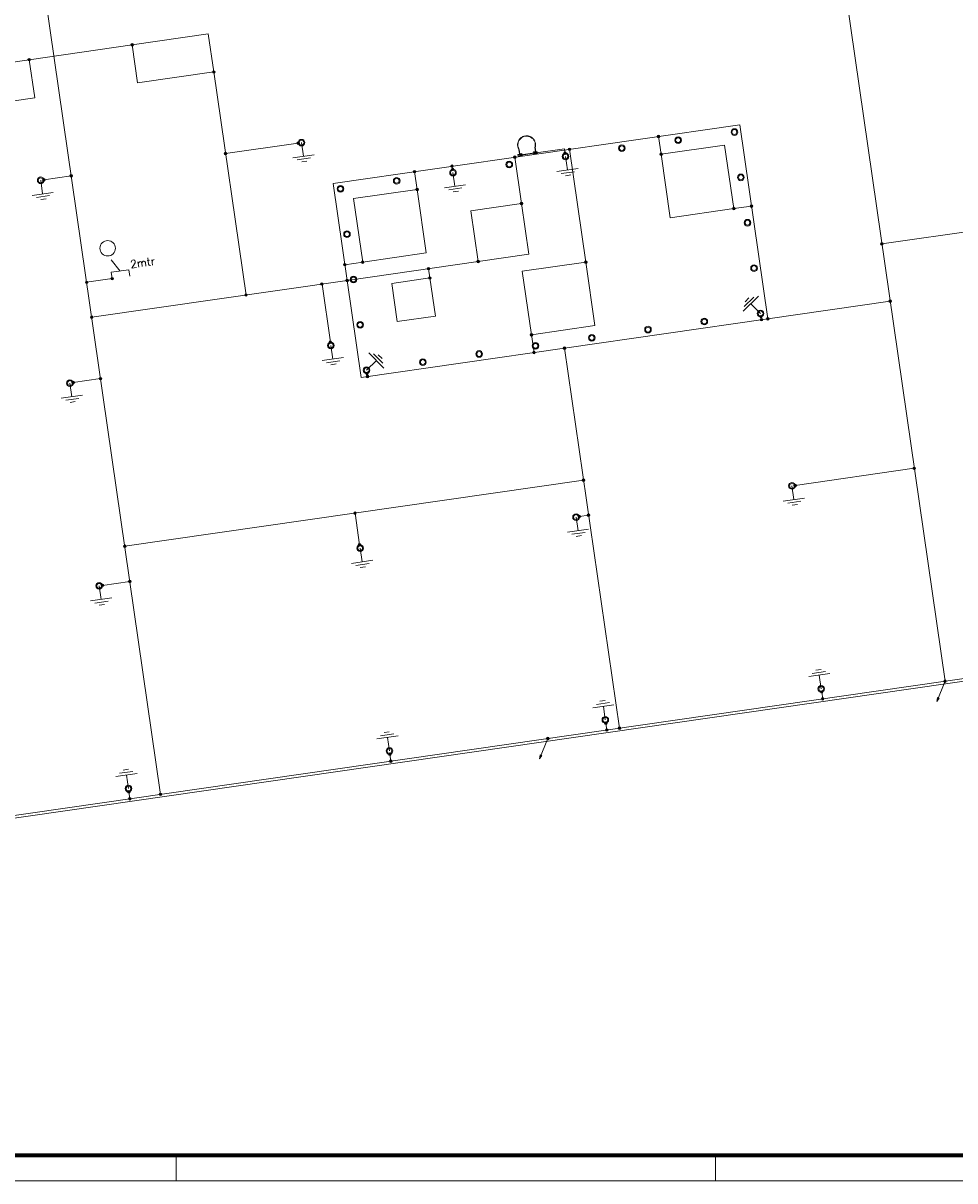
# Model space of a CAD drawing. Header units: millimetres. Extents: x -1609 to 2109, y 0 to 841.
# Tile 6 of 65: x -900 to -537, y 0 to 451. Entities that reach past the tile are written whole.
import ezdxf

# ---------------------------------------------------------------- set-up
doc = ezdxf.new("R2010")
doc.units = ezdxf.units.MM
for name, color, linetype, lineweight in [('a. Symbolen', 7, 'Continuous', 18), ('a_Gebouw_0.20', 251, 'Continuous', 20), ('a_Tekst 25', 7, 'Continuous', 25), ('b_Aardelektrode', 10, 'Continuous', 18), ('b_Al_50mm²', 10, 'Continuous', 18), ('b_Cu_50mm²', 10, 'Continuous', 18), ('b_Spits', 10, 'Continuous', 18), ('b_Verbinding', 10, 'Continuous', 18)]:
    doc.layers.add(name, color=color, linetype=linetype, lineweight=lineweight)
doc.layers.add('RVB_ALG_TEKENBLAD_ALGEMEEN', color=2, linetype='Continuous')
doc.styles.get("Standard").update_dxf_attribs({"font": 'txt.shx'})

# ---------------------------------------------------------------- blocks, each defined once
blk = doc.blocks.new('PIJL')
at = {"linetype": 'Continuous'}
for p, q in [((-425, -736), (0, 0)), ((-425, -736), (-380, -589)), ((-425, -736), (-320, -624)), ((-377, -597), (-414, -716)), ((-414, -716), (-328, -625)), ((-374, -605), (-402, -697)), ((-402, -697), (-337, -626)), ((-371, -612), (-391, -677)), ((-391, -677), (-345, -627)), ((-320, -624), (-380, -589)), ((-368, -620), (-379, -657)), ((-379, -657), (-353, -629)), ((-328, -625), (-377, -597)), ((-337, -626), (-374, -605)), ((-345, -627), (-371, -612)), ((-353, -629), (-368, -620)), ((-365, -627), (-368, -638)), ((-368, -638), (-361, -630)), ((-361, -630), (-365, -627))]:
    blk.add_line(p, q, dxfattribs=at)
blk = doc.blocks.new('A$C617B9A07')
at = {"layer": 'b_Verbinding'}
blk.add_hatch(color=256, dxfattribs=at).paths.add_polyline_path([(48, 1, 1), (-52, 1, 1)])
at = {"layer": 'b_Verbinding', "linetype": 'Continuous'}
blk.add_circle((-2, 1), 50, dxfattribs=at)
blk = doc.blocks.new('A$C6218D69D')
at = {"layer": 'a. Symbolen'}
for radius in [129, 129, 95]:
    blk.add_circle((0, 0), radius, dxfattribs=at)
blk = doc.blocks.new('A$C6218DA18')
at = {"layer": 'b_Verbinding'}
blk.add_circle((-2, 1), 50, dxfattribs=at)
blk.add_blockref('A$C617B9A07', (0, 0), dxfattribs=at)
blk = doc.blocks.new('A$C621C7B22')
at = {"layer": 'b_Aardelektrode', "transparency": 33554687}
for p, q in [((536, 0), (0, 0)), ((536, -418), (536, 418)), ((641, -261), (641, 261)), ((745, -104), (745, 104))]:
    blk.add_line(p, q, dxfattribs=at)
blk = doc.blocks.new('*U10')
at = {"color": 1, "linetype": 'Continuous', "lineweight": 18}
blk.add_lwpolyline([(-1609, 0), (0, 0), (0, 841), (-1609, 841)], close=True, dxfattribs=at)
at = {"color": 5, "linetype": 'Continuous', "lineweight": 70}
blk.add_lwpolyline([(-1599, 10), (-10, 10), (-10, 831), (-1599, 831)], close=True, dxfattribs=at)
at = {"color": 1, "linetype": 'Continuous', "lineweight": 18, "flags": 128}
for points in [[(-840, 10), (-840, 0)], [(-630, 10), (-630, 0)]]:
    blk.add_lwpolyline(points, dxfattribs=at)

msp = doc.modelspace()

# ---------------------------------------------------------------- linework, layer by layer
at = {"layer": 'a_Gebouw_0.20'}
for p, q in [((-778.91, 388.7), (-620.55, 411.55)), ((-609.64, 335.92), (-620.55, 411.55)), ((-706.43, 405.75), (-706.2, 406.05)), ((-706.2, 406.05), (-705.93, 406.31)), ((-706.2, 406.05), (-706.07, 406.17)), ((-706.2, 406.05), (-706.2, 406.05)), ((-705.87, 406.23), (-706.13, 405.97)), ((-705.93, 406.31), (-705.64, 406.55)), ((-705.93, 406.31), (-705.79, 406.43)), ((-705.93, 406.31), (-705.93, 406.31)), ((-705.58, 406.46), (-705.87, 406.23)), ((-705.64, 406.55), (-705.32, 406.75)), ((-705.64, 406.55), (-705.49, 406.65)), ((-705.64, 406.55), (-705.64, 406.55)), ((-705.28, 406.66), (-705.58, 406.46)), ((-705.32, 406.75), (-704.99, 406.92)), ((-705.32, 406.75), (-705.16, 406.83)), ((-705.32, 406.75), (-705.32, 406.75)), ((-704.95, 406.83), (-705.28, 406.66)), ((-704.99, 406.92), (-704.64, 407.05)), ((-704.99, 406.92), (-704.82, 406.99)), ((-704.99, 406.92), (-704.99, 406.92)), ((-704.61, 406.96), (-704.95, 406.83)), ((-704.64, 407.05), (-704.27, 407.15)), ((-704.64, 407.05), (-704.46, 407.1)), ((-704.64, 407.05), (-704.64, 407.05)), ((-704.25, 407.05), (-704.61, 406.96)), ((-704.27, 407.15), (-703.9, 407.2)), ((-704.27, 407.15), (-704.09, 407.17)), ((-704.27, 407.15), (-704.27, 407.15)), ((-703.89, 407.1), (-704.25, 407.05)), ((-703.9, 407.2), (-703.72, 407.21)), ((-703.9, 407.2), (-703.52, 407.21)), ((-703.9, 407.2), (-703.9, 407.2)), ((-703.52, 407.11), (-703.89, 407.1)), ((-703.52, 407.21), (-703.34, 407.2)), ((-703.52, 407.21), (-703.52, 407.21)), ((-703.52, 407.21), (-703.15, 407.19)), ((-703.16, 407.09), (-703.52, 407.11)), ((-702.8, 407.02), (-703.16, 407.09)), ((-703.15, 407.19), (-702.97, 407.15)), ((-703.15, 407.19), (-703.15, 407.19)), ((-703.15, 407.19), (-702.78, 407.12)), ((-702.45, 406.92), (-702.8, 407.02)), ((-702.78, 407.12), (-702.6, 407.07)), ((-702.78, 407.12), (-702.78, 407.12)), ((-702.78, 407.12), (-702.42, 407.01)), ((-702.11, 406.78), (-702.45, 406.92)), ((-702.42, 407.01), (-702.25, 406.94)), ((-702.42, 407.01), (-702.42, 407.01)), ((-702.42, 407.01), (-702.07, 406.87)), ((-701.79, 406.6), (-702.11, 406.78)), ((-702.07, 406.87), (-701.91, 406.78)), ((-702.07, 406.87), (-702.07, 406.87)), ((-702.07, 406.87), (-701.74, 406.69)), ((-701.49, 406.39), (-701.79, 406.6)), ((-701.74, 406.69), (-701.59, 406.58)), ((-701.74, 406.69), (-701.74, 406.69)), ((-701.74, 406.69), (-701.43, 406.47)), ((-701.21, 406.15), (-701.49, 406.39)), ((-701.43, 406.47), (-701.29, 406.35)), ((-701.43, 406.47), (-701.43, 406.47)), ((-701.43, 406.47), (-701.15, 406.23)), ((-700.96, 405.88), (-701.21, 406.15)), ((-701.15, 406.23), (-701.02, 406.09)), ((-701.15, 406.23), (-701.15, 406.23)), ((-701.15, 406.23), (-700.89, 405.95)), ((-707.08, 403.63), (-707.07, 404.01)), ((-707.08, 403.63), (-707.08, 403.8)), ((-707.08, 403.63), (-707.08, 403.63)), ((-707.06, 403.26), (-707.08, 403.63)), ((-707.07, 404.01), (-707.02, 404.38)), ((-707.07, 404.01), (-707.05, 404.18)), ((-707.07, 404.01), (-707.07, 404.01)), ((-707.06, 403.26), (-707.07, 403.43)), ((-707.06, 403.26), (-707.06, 403.26)), ((-706.99, 402.89), (-707.06, 403.26)), ((-707.02, 404.38), (-706.93, 404.75)), ((-707.02, 404.38), (-706.98, 404.55)), ((-707.02, 404.38), (-707.02, 404.38)), ((-706.99, 402.89), (-707.02, 403.05)), ((-706.99, 402.89), (-706.99, 402.89)), ((-706.88, 402.53), (-706.99, 402.89)), ((-706.97, 403.99), (-706.98, 403.62)), ((-706.98, 403.62), (-706.95, 403.26)), ((-706.93, 404.35), (-706.97, 403.99)), ((-706.95, 403.26), (-706.89, 402.9)), ((-706.93, 404.75), (-706.8, 405.1)), ((-706.93, 404.75), (-706.87, 404.91)), ((-706.93, 404.75), (-706.93, 404.75)), ((-706.84, 404.71), (-706.93, 404.35)), ((-706.88, 402.53), (-706.92, 402.67)), ((-706.89, 402.9), (-706.78, 402.55)), ((-706.88, 402.53), (-706.88, 402.53)), ((-706.73, 402.18), (-706.88, 402.53)), ((-706.71, 405.05), (-706.84, 404.71)), ((-706.8, 405.1), (-706.63, 405.44)), ((-706.8, 405.1), (-706.72, 405.26)), ((-706.8, 405.1), (-706.8, 405.1)), ((-706.78, 402.55), (-706.63, 402.21)), ((-706.73, 402.18), (-706.78, 402.3)), ((-706.73, 402.18), (-706.73, 402.18)), ((-706.55, 401.85), (-706.73, 402.18)), ((-706.55, 405.38), (-706.71, 405.05)), ((-706.63, 405.44), (-706.43, 405.75)), ((-706.63, 405.44), (-706.54, 405.59)), ((-706.63, 405.44), (-706.63, 405.44)), ((-706.63, 402.21), (-706.45, 401.89)), ((-706.35, 405.69), (-706.55, 405.38)), ((-706.17, 399.25), (-706.55, 401.85)), ((-706.45, 401.89), (-706.08, 399.26)), ((-706.43, 405.75), (-706.32, 405.89)), ((-706.43, 405.75), (-706.43, 405.75)), ((-706.13, 405.97), (-706.35, 405.69)), ((-700.75, 405.58), (-700.96, 405.88)), ((-700.89, 405.95), (-700.78, 405.8)), ((-700.89, 405.95), (-700.89, 405.95)), ((-700.89, 405.95), (-700.67, 405.65)), ((-700.56, 405.27), (-700.75, 405.58)), ((-700.67, 405.65), (-700.58, 405.49)), ((-700.67, 405.65), (-700.67, 405.65)), ((-700.67, 405.65), (-700.48, 405.33)), ((-700.41, 404.93), (-700.56, 405.27)), ((-700.48, 405.33), (-700.4, 405.16)), ((-700.48, 405.33), (-700.48, 405.33)), ((-700.48, 405.33), (-700.32, 404.98)), ((-700.3, 404.59), (-700.41, 404.93)), ((-700.32, 404.98), (-700.27, 404.81)), ((-700.32, 404.98), (-700.32, 404.98)), ((-700.32, 404.98), (-700.21, 404.63)), ((-700.32, 402.77), (-700.24, 403.13)), ((-699.94, 400.15), (-700.32, 402.77)), ((-700.22, 404.23), (-700.3, 404.59)), ((-700.24, 403.13), (-700.19, 403.5)), ((-700.19, 403.86), (-700.22, 404.23)), ((-700.13, 403.13), (-700.22, 402.77)), ((-700.22, 402.77), (-699.84, 400.16)), ((-700.21, 404.63), (-700.17, 404.44)), ((-700.21, 404.63), (-700.21, 404.63)), ((-700.21, 404.63), (-700.13, 404.26)), ((-700.19, 403.5), (-700.19, 403.86)), ((-700.13, 403.13), (-700.17, 402.95)), ((-700.13, 404.26), (-700.11, 404.07)), ((-700.13, 404.26), (-700.13, 404.26)), ((-700.13, 404.26), (-700.09, 403.88)), ((-700.09, 403.51), (-700.13, 403.13)), ((-700.13, 403.13), (-700.13, 403.13)), ((-700.09, 403.51), (-700.11, 403.32)), ((-700.09, 403.88), (-700.09, 403.7)), ((-700.09, 403.88), (-700.09, 403.88)), ((-700.09, 403.88), (-700.09, 403.51)), ((-700.09, 403.51), (-700.09, 403.51)), ((-706.97, 399.89), (-706.93, 399.9)), ((-706.89, 399.3), (-706.97, 399.89)), ((-706.93, 399.9), (-706.33, 399.98)), ((-706.84, 399.3), (-706.93, 399.9)), ((-706.84, 399.3), (-706.89, 399.3)), ((-706.25, 399.39), (-706.84, 399.3)), ((-706.41, 400.17), (-706.31, 400.18)), ((-706.38, 399.98), (-706.41, 400.17)), ((-706.33, 399.98), (-706.28, 399.99)), ((-706.33, 399.98), (-706.25, 399.39)), ((-706.27, 399.18), (-706.3, 399.38)), ((-705.28, 399.32), (-706.27, 399.18)), ((-706.2, 399.4), (-706.25, 399.39)), ((-706.23, 400), (-706.08, 400.02)), ((-706.15, 399.4), (-706.23, 400)), ((-706.21, 400.2), (-705.42, 400.31)), ((-706.2, 400.1), (-706.1, 400.12)), ((-706.08, 399.31), (-706.2, 400.1)), ((-706.08, 399.26), (-706.17, 399.25)), ((-706, 399.43), (-706.15, 399.4)), ((-706.1, 400.12), (-705.98, 399.33)), ((-706.09, 400.07), (-705.7, 400.13)), ((-705.99, 399.38), (-706.09, 400.07)), ((-706.08, 400.02), (-706, 399.43)), ((-705.98, 399.33), (-706.08, 399.31)), ((-705.6, 399.43), (-705.99, 399.38)), ((-705.7, 400.13), (-705.6, 399.43)), ((-705.66, 399.87), (-700.51, 400.62)), ((-700.48, 400.42), (-705.63, 399.68)), ((-705.42, 400.31), (-705.36, 399.92)), ((-705.33, 399.72), (-705.28, 399.32)), ((-700.87, 400.97), (-700.07, 401.08)), ((-700.81, 400.57), (-700.87, 400.97)), ((-700.72, 399.98), (-700.78, 400.38)), ((-699.73, 400.12), (-700.72, 399.98)), ((-700.55, 400.87), (-700.15, 400.93)), ((-700.45, 400.18), (-700.55, 400.87)), ((-700.05, 400.23), (-700.45, 400.18)), ((-700.16, 400.98), (-700.06, 400.99)), ((-700.05, 400.18), (-700.16, 400.98)), ((-700.15, 400.93), (-700.05, 400.23)), ((-700.06, 400.99), (-699.95, 400.2)), ((-699.95, 400.2), (-700.05, 400.18)), ((-699.98, 401.1), (-699.88, 401.11)), ((-699.84, 400.16), (-699.94, 400.15)), ((-699.88, 401.11), (-699.73, 400.12)), ((-768, 313.08), (-778.91, 388.7)), ((-609.64, 335.92), (-768, 313.08)), ((-947.35, 134.99), (-286.9, 230.28))]:
    msp.add_line(p, q, dxfattribs=at)
for points in [[(-855.08, 427.84), (-825.39, 432.13), (-827.53, 446.97), (-857.22, 442.69)], [(-895.11, 422.07), (-924.81, 417.78), (-926.95, 432.63), (-897.26, 436.91)], [(-622.91, 378.87), (-647.66, 375.3), (-651.23, 400.05), (-626.48, 403.62)], [(-767.42, 358.03), (-742.67, 361.6), (-746.24, 386.34), (-770.99, 382.77)], [(-722.48, 358.24), (-702.68, 361.1), (-705.54, 380.89), (-725.33, 378.04)], [(-701.7, 329.71), (-676.96, 333.28), (-680.53, 358.03), (-705.27, 354.46)], [(-753.97, 334.85), (-739.12, 336.99), (-741.26, 351.84), (-756.11, 349.7)]]:
    msp.add_lwpolyline(points, close=True, dxfattribs=at)
msp.add_circle((-866.72, 363.41), 3, dxfattribs=at)
at = {"layer": 'b_Al_50mm²'}
for p, q in [((-586.97, 515.72), (-540.65, 194.68)), ((-892.44, 471.64), (-846.12, 150.61)), ((-897.26, 436.91), (-857.22, 442.69)), ((-825.39, 432.13), (-812.85, 345.2)), ((-651.23, 400.05), (-652.23, 406.98)), ((-680.53, 358.03), (-686.87, 401.98)), ((-565.23, 365.1), (-285.76, 405.42)), ((-705.54, 380.89), (-708.14, 398.91)), ((-746.24, 386.34), (-747.24, 393.27)), ((-622.91, 378.87), (-615.98, 379.87)), ((-767.42, 358.03), (-774.34, 357.03)), ((-773.46, 350.89), (-722.48, 358.24)), ((-741.26, 351.84), (-741.79, 355.46)), ((-874.91, 350.15), (-865.02, 351.58)), ((-773.46, 350.89), (-872.95, 336.53)), ((-865.02, 351.58), (-865.02, 351.58)), ((-609.64, 335.92), (-562.02, 342.79)), ((-701.7, 329.71), (-700.7, 322.79)), ((-688.82, 324.5), (-667.45, 176.39)), ((-860.07, 247.28), (-681.4, 273.06)), ((-946.5, 136.13), (-286.25, 231.39))]:
    msp.add_line(p, q, dxfattribs=at)
at = {"layer": 'b_Al_50mm²', "color": 3}
for p, q in [((-792.49, 404.4), (-820.8, 400.31)), ((-699.8, 400.62), (-688.85, 402.2)), ((-688.6, 400.51), (-688.85, 402.2)), ((-732.43, 394.18), (-732.61, 395.38)), ((-891.53, 390.1), (-880.9, 391.63)), ((-779.99, 326.82), (-783.26, 349.47)), ((-612.29, 336.76), (-612.12, 335.57)), ((-880.13, 311.08), (-869.5, 312.61)), ((-765.7, 314.63), (-765.53, 313.43)), ((-598.97, 270.99), (-552.62, 277.67)), ((-768.6, 247.82), (-770.38, 260.22)), ((-683.05, 258.86), (-679.43, 259.38)), ((-868.73, 232.06), (-858.1, 233.59)), ((-588.66, 190.49), (-588.27, 187.81)), ((-672.74, 178.36), (-672.35, 175.68)), ((-756.82, 166.23), (-756.44, 163.55)), ((-858.42, 151.57), (-858.03, 148.89))]:
    msp.add_line(p, q, dxfattribs=at)
at = {"layer": 'b_Spits', "linetype": 'Continuous'}
for p, q in [((-861.91, 354.55), (-865.31, 358.87)), ((-858.44, 355.05), (-865.37, 354.05)), ((-865.02, 351.58), (-865.37, 354.05)), ((-858.09, 352.57), (-858.44, 355.05))]:
    msp.add_line(p, q, dxfattribs=at)
at = {"layer": 'b_Verbinding'}
for centre in [(-857.22, 442.69), (-897.26, 436.91), (-825.39, 432.13), (-652.23, 406.98), (-686.87, 401.98), (-708.14, 398.91), (-651.23, 400.05), (-747.24, 393.27), (-746.24, 386.34), (-705.54, 380.89), (-622.91, 378.87), (-615.98, 379.87), (-565.24, 365.11), (-774.34, 357.03), (-767.42, 358.03), (-722.48, 358.24), (-680.53, 358.03), (-865.02, 351.58), (-741.79, 355.46), (-741.26, 351.84), (-874.91, 350.15), (-773.46, 350.89), (-812.85, 345.2), (-562.02, 342.79), (-872.95, 336.53), (-609.64, 335.92), (-701.7, 329.71), (-688.82, 324.5), (-700.7, 322.79), (-681.4, 273.06), (-860.07, 247.28), (-540.65, 194.68), (-667.45, 176.39), (-695.36, 172.36), (-846.12, 150.61)]:
    msp.add_circle(centre, 0.5, dxfattribs=at)

# ---------------------------------------------------------------- block references
at = {"yscale": 0.009999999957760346, "zscale": 0.009999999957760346}
for p, xscale, rotation in [((-791.21, 404.58), -0.009999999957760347, 196.4200000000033), ((-644.59, 405.55), -0.009999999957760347, 16.42000000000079), ((-622.67, 408.72), -0.009999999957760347, 16.42000000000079), ((-666.5, 402.39), -0.009999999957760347, 16.42000000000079), ((-710.33, 396.07), -0.009999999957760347, 16.42000000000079), ((-688.42, 399.23), -0.009999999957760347, 16.42000000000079), ((-732.25, 392.9), -0.009999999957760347, 16.42000000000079), ((-892.81, 389.91), -0.009999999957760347, 196.4200000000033), ((-754.17, 389.74), -0.009999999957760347, 16.42000000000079), ((-620.12, 391.05), 0.009999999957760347, 360), ((-776.08, 386.58), 0.009999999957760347, 360), ((-617.57, 373.38), 0.009999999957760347, 360), ((-773.53, 368.91), 0.009999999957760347, 360), ((-615.02, 355.71), 0.009999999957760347, 360), ((-770.98, 351.24), 0.009999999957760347, 360), ((-612.47, 338.04), 0.009999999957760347, 179.9999999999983), ((-768.43, 333.58), 0.009999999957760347, 360), ((-634.39, 334.88), -0.009999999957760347, 196.4199999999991), ((-678.22, 328.55), -0.009999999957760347, 196.4199999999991), ((-656.31, 331.72), -0.009999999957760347, 196.4199999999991), ((-779.81, 325.55), -0.009999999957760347, 196.4200000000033), ((-700.14, 325.39), -0.009999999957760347, 196.4199999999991), ((-743.97, 319.07), -0.009999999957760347, 196.4199999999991), ((-722.05, 322.23), -0.009999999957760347, 196.4199999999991), ((-765.89, 315.91), -0.009999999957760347, 196.4199999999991), ((-881.41, 310.89), -0.009999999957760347, 196.4200000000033), ((-600.25, 270.8), -0.009999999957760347, 196.4200000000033), ((-684.33, 258.67), -0.009999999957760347, 196.4200000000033), ((-768.41, 246.54), -0.009999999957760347, 196.4200000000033), ((-870.01, 231.87), -0.009999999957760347, 196.4200000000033), ((-588.84, 191.77), -0.009999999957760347, 196.4200000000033), ((-672.93, 179.64), -0.009999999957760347, 196.4200000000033), ((-757.01, 167.51), -0.009999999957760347, 196.4200000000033), ((-858.61, 152.85), -0.009999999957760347, 196.4200000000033)]:
    msp.add_blockref('A$C6218D69D', p, dxfattribs=dict(at, xscale=xscale, rotation=rotation))
at = {"layer": 'b_Al_50mm²', "color": 3, "yscale": 0.009999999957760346, "zscale": 0.009999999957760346}
for p, xscale, rotation in [((-791.21, 404.58), -0.009999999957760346, 98.21000000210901), ((-688.42, 399.23), -0.009999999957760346, 98.21000000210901), ((-732.25, 392.9), -0.009999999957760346, 98.21000000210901), ((-892.81, 389.91), -0.009999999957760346, 98.21000000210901), ((-612.47, 338.04), 0.009999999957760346, 135), ((-779.81, 325.55), -0.009999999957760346, 98.21000000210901), ((-765.89, 315.91), -0.009999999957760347, 225), ((-881.41, 310.89), -0.009999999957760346, 98.21000000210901), ((-600.25, 270.8), -0.009999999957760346, 98.21000000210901), ((-684.33, 258.67), -0.009999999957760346, 98.21000000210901), ((-768.41, 246.54), -0.009999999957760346, 98.21000000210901), ((-870.01, 231.87), -0.009999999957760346, 98.21000000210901), ((-588.84, 191.77), 0.009999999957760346, 98.20999999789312), ((-672.93, 179.64), 0.009999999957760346, 98.20999999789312), ((-757.01, 167.51), 0.009999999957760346, 98.20999999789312), ((-858.61, 152.85), 0.009999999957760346, 98.20999999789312)]:
    msp.add_blockref('A$C621C7B22', p, dxfattribs=dict(at, xscale=xscale, rotation=rotation))
at = {"layer": 'b_Al_50mm²', "color": 3, "xscale": 0.009999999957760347, "yscale": 0.009999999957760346, "zscale": 0.009999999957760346}
for p in [(-792.49, 404.4), (-820.8, 400.31), (-699.8, 400.62), (-688.6, 400.51), (-732.61, 395.38), (-732.36, 394.19), (-891.53, 390.1), (-880.9, 391.63), (-783.26, 349.47), (-612.29, 336.76), (-612.12, 335.57), (-779.99, 326.82), (-880.13, 311.08), (-869.5, 312.61), (-765.7, 314.63), (-765.53, 313.43), (-552.62, 277.67), (-598.97, 270.99), (-770.38, 260.22), (-683.05, 258.86), (-679.43, 259.38), (-768.6, 247.82), (-868.73, 232.06), (-858.1, 233.59), (-588.66, 190.49), (-588.27, 187.81), (-672.74, 178.36), (-672.35, 175.68), (-756.82, 166.23), (-756.44, 163.55), (-858.42, 151.57), (-858.03, 148.89)]:
    msp.add_blockref('A$C6218DA18', p, dxfattribs=at)
at = {"layer": 'b_Cu_50mm²', "xscale": 0.009999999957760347, "yscale": 0.009999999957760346, "zscale": 0.009999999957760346, "rotation": 8.209999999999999}
for p in [(-540.65, 194.68), (-695.36, 172.36)]:
    msp.add_blockref('PIJL', p, dxfattribs=at)
at = {"layer": 'b_Verbinding', "xscale": 0.009999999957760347, "yscale": 0.009999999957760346, "zscale": 0.009999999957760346}
for p in [(-857.2, 442.68), (-897.23, 436.91), (-825.37, 432.12), (-652.2, 406.97), (-686.84, 401.97), (-708.11, 398.9), (-651.2, 400.04), (-747.22, 393.26), (-746.22, 386.33), (-705.51, 380.89), (-622.89, 378.87), (-615.96, 379.87), (-565.21, 365.1), (-774.32, 357.02), (-767.39, 358.02), (-722.45, 358.24), (-680.5, 358.02), (-864.99, 351.57), (-741.76, 355.45), (-741.24, 351.83), (-874.89, 350.14), (-773.43, 350.88), (-812.83, 345.2), (-561.99, 342.79), (-872.93, 336.53), (-609.62, 335.92), (-701.68, 329.71), (-688.8, 324.49), (-700.68, 322.78), (-681.38, 273.05), (-860.05, 247.28), (-540.62, 194.68), (-667.43, 176.38), (-695.34, 172.35), (-846.1, 150.6)]:
    msp.add_blockref('A$C617B9A07', p, dxfattribs=at)
at = {"layer": 'RVB_ALG_TEKENBLAD_ALGEMEEN', "transparency": 16777216}
msp.add_blockref('*U10', (0, 0), dxfattribs=at)

# ---------------------------------------------------------------- texts
at = {"layer": 'a_Tekst 25', "linetype": 'Continuous', "insert": (-848.57, 360.01), "char_height": 3, "width": 20.5, "attachment_point": 3, "rotation": 8.21}
msp.add_mtext('2mtr', dxfattribs=at)

doc.saveas('drawing.dxf')
